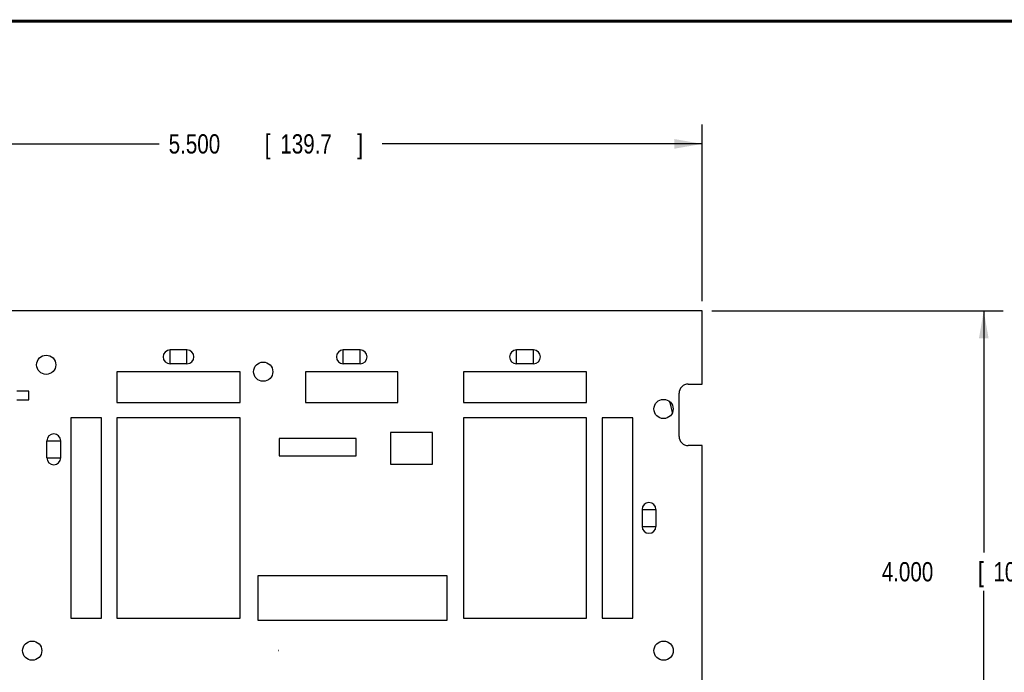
# Model space of a CAD drawing. Header units: inches. Extents: x 0.2 to 16.8, y 0.1 to 10.8.
# Tile 6 of 15: x 4.7 to 11.1, y 6.5 to 10.8. Entities that reach past the tile are written whole.
import ezdxf

# ---------------------------------------------------------------- set-up
doc = ezdxf.new("R2010")
doc.units = ezdxf.units.IN
doc.header["$LTSCALE"] = 0.935
doc.header["$MEASUREMENT"] = 0
doc.layers.get('0').update_dxf_attribs({"linetype": 'CONTINUOUS'})
doc.layers.add('DIMENSIONS', color=7, linetype='CONTINUOUS')
doc.styles.get("Standard").update_dxf_attribs({"font": 'txt', "width": 0.8})
doc.dimstyles.new('DIMSTYLE_1', dxfattribs={"dimtxt": 0.125, "dimasz": 0.18, "dimexe": 0.18, "dimexo": 0.0625, "dimgap": 0.09, "dimtad": 0, "dimtih": 1, "dimtoh": 1, "dimdec": 3, "dimzin": 4, "dimdsep": 46, "dimtxsty": 'STANDARD', "dimblk": '_FILLED', "dimblk1": '_FILLED', "dimblk2": '_FILLED', "dimcen": 0.09, "dimadec": 0, "dimazin": 0, "dimtp": 0.01, "dimtm": 0.01, "dimtfac": 1, "dimtdec": 3, "dimtofl": 0, "dimtmove": 0, "dimatfit": 3, "dimldrblk": '_FILLED', "dimfxl": 1, "dimtolj": 1, "dimtzin": 4, "dimarcsym": 0})

# ---------------------------------------------------------------- blocks, each defined once
blk = doc.blocks.new('_FILLED')
at = {"color": 0, "linetype": 'BYBLOCK'}
blk.add_solid([(0, 0), (-1, 0.174), (-1, -0.174)], dxfattribs=at)
blk = doc.blocks.new('*D0')
at = {"layer": 'DIMENSIONS', "color": 2, "linetype": 'CONTINUOUS'}
for p, q in [((9.2126, 8.8794), (11.1039, 8.8794)), ((10.9789, 8.8794), (10.9789, 7.3098)), ((10.9789, 4.8794), (10.9789, 7.0598)), ((9.2126, 4.8794), (11.1039, 4.8794))]:
    blk.add_line(p, q, dxfattribs=at)
at = {"layer": 'DIMENSIONS', "color": 2, "linetype": 'CONTINUOUS', "xscale": 0.18, "yscale": 0.18, "zscale": 0.18}
for p, rotation in [((10.9789, 8.8794), 90), ((10.9789, 4.8794), 270)]:
    blk.add_blockref('_FILLED', p, dxfattribs=dict(at, rotation=rotation))
at = {"layer": 'DIMENSIONS', "color": 2, "linetype": 'CONTINUOUS', "width": 0.8}
for s, p in [('4.000', (10.3164, 7.1223)), ('[', (10.9414, 7.1223)), ('101.6', (11.0414, 7.1223)), (']', (11.5414, 7.1223))]:
    blk.add_text(s, height=0.125, dxfattribs=at).set_placement(p)
blk = doc.blocks.new('*D1')
at = {"layer": 'DIMENSIONS', "color": 2, "linetype": 'CONTINUOUS'}
for p, q in [((3.6501, 8.9419), (3.6501, 10.0874)), ((9.1501, 8.9419), (9.1501, 10.0874)), ((3.6501, 9.9624), (5.6236, 9.9624)), ((9.1501, 9.9624), (7.0736, 9.9624))]:
    blk.add_line(p, q, dxfattribs=at)
at = {"layer": 'DIMENSIONS', "color": 2, "linetype": 'CONTINUOUS', "xscale": 0.18, "yscale": 0.18, "zscale": 0.18, "rotation": 180}
blk.add_blockref('_FILLED', (3.6501, 9.9624), dxfattribs=at)
at = {"layer": 'DIMENSIONS', "color": 2, "linetype": 'CONTINUOUS', "xscale": 0.18, "yscale": 0.18, "zscale": 0.18}
blk.add_blockref('_FILLED', (9.1501, 9.9624), dxfattribs=at)
at = {"layer": 'DIMENSIONS', "color": 2, "linetype": 'CONTINUOUS', "width": 0.8}
for s, p in [('5.500', (5.6861, 9.8999)), ('[', (6.3111, 9.8999)), ('139.7', (6.4111, 9.8999)), (']', (6.9111, 9.8999))]:
    blk.add_text(s, height=0.125, dxfattribs=at).set_placement(p)

msp = doc.modelspace()

# ---------------------------------------------------------------- linework, layer by layer
at = {"color": 7, "linetype": 'CONTINUOUS'}
for p, q in [((9.1501, 8.8794), (3.6501, 8.8794)), ((9.1501, 8.4034), (9.1501, 8.8794)), ((5.6951, 8.5344), (5.6951, 8.6244)), ((5.8051, 8.6244), (5.6951, 8.6244)), ((5.8051, 8.5344), (5.8051, 8.6244)), ((6.8201, 8.5344), (6.8201, 8.6244)), ((6.9301, 8.6244), (6.8201, 8.6244)), ((6.9301, 8.5344), (6.9301, 8.6244)), ((7.9451, 8.5344), (7.9451, 8.6244)), ((8.0551, 8.6244), (7.9451, 8.6244)), ((8.0551, 8.5344), (8.0551, 8.6244)), ((5.8051, 8.5344), (5.6951, 8.5344)), ((6.9301, 8.5344), (6.8201, 8.5344)), ((8.0551, 8.5344), (7.9451, 8.5344)), ((5.3501, 8.4834), (5.3501, 8.2834)), ((6.1501, 8.4834), (5.3501, 8.4834)), ((6.1501, 8.2834), (6.1501, 8.4834)), ((6.5751, 8.4834), (6.5751, 8.2834)), ((7.1751, 8.4834), (6.5751, 8.4834)), ((7.1751, 8.2834), (7.1751, 8.4834)), ((7.6001, 8.4834), (7.6001, 8.2834)), ((8.4001, 8.4834), (7.6001, 8.4834)), ((8.4001, 8.2834), (8.4001, 8.4834)), ((9.0601, 8.4034), (9.1501, 8.4034)), ((4.7781, 8.3574), (4.7001, 8.3574)), ((4.7781, 8.3014), (4.7781, 8.3574)), ((9.0001, 8.0634), (9.0001, 8.3434)), ((4.7001, 8.3014), (4.7781, 8.3014)), ((5.3501, 8.2834), (6.1501, 8.2834)), ((6.5751, 8.2834), (7.1751, 8.2834)), ((7.6001, 8.2834), (8.4001, 8.2834)), ((5.0501, 8.1834), (5.0501, 6.8834)), ((5.2501, 8.1834), (5.0501, 8.1834)), ((5.2501, 6.8834), (5.2501, 8.1834)), ((5.3501, 8.1834), (5.3501, 6.8834)), ((6.1501, 8.1834), (5.3501, 8.1834)), ((6.1501, 6.8834), (6.1501, 8.1834)), ((7.6001, 8.1834), (7.6001, 6.8834)), ((8.4001, 8.1834), (7.6001, 8.1834)), ((8.4001, 6.8834), (8.4001, 8.1834)), ((8.7001, 8.1834), (8.5001, 8.1834)), ((8.5001, 8.1834), (8.5001, 6.8834)), ((8.7001, 6.8834), (8.7001, 8.1834)), ((7.1261, 8.0889), (7.1261, 7.8824)), ((7.3985, 8.0889), (7.1261, 8.0889)), ((7.3985, 7.8824), (7.3985, 8.0889)), ((4.8951, 7.9244), (4.8951, 8.0344)), ((4.8951, 8.0344), (4.9851, 8.0344)), ((4.9851, 7.9244), (4.9851, 8.0344)), ((6.4043, 8.0508), (6.4043, 7.9363)), ((6.903, 8.0508), (6.4043, 8.0508)), ((6.903, 7.9363), (6.903, 8.0508)), ((9.1501, 8.0034), (9.0601, 8.0034)), ((9.1501, 4.8794), (9.1501, 8.0034)), ((6.4043, 7.9363), (6.903, 7.9363)), ((4.8951, 7.9244), (4.9851, 7.9244)), ((7.1261, 7.8824), (7.3985, 7.8824)), ((8.7601, 7.5894), (8.8501, 7.5894)), ((8.7601, 7.5894), (8.7601, 7.4794)), ((8.8501, 7.5894), (8.8501, 7.4794)), ((8.7601, 7.4794), (8.8501, 7.4794)), ((6.2661, 7.1589), (6.2661, 6.8694)), ((7.4956, 7.1589), (6.2661, 7.1589)), ((7.4956, 6.8694), (7.4956, 7.1589)), ((5.0501, 6.8834), (5.2501, 6.8834)), ((5.3501, 6.8834), (6.1501, 6.8834)), ((6.2661, 6.8694), (7.4956, 6.8694)), ((7.6001, 6.8834), (8.4001, 6.8834)), ((8.5001, 6.8834), (8.7001, 6.8834)), ((6.3986, 6.6744), (6.3986, 6.6724)), ((6.4006, 6.6744), (6.3986, 6.6744)), ((6.3986, 6.6724), (6.4006, 6.6724)), ((6.4006, 6.6724), (6.4006, 6.6744))]:
    msp.add_line(p, q, dxfattribs=at)
at = {"color": 7, "linetype": 'CONTINUOUS', "const_width": 0.02}
msp.add_lwpolyline([(16.75, 10.7586), (0.25, 10.7586)], dxfattribs=at)
at = {"color": 7, "linetype": 'CONTINUOUS'}
for centre in [(4.8911, 8.5284), (6.3001, 8.4834), (8.8996, 8.2414), (4.8001, 6.6724), (8.9001, 6.6724)]:
    msp.add_circle(centre, 0.0625, dxfattribs=at)
for centre, radius, start, end in [((5.6951, 8.5794), 0.045, 90, 270), ((5.8051, 8.5794), 0.045, 270, 90), ((6.8201, 8.5794), 0.045, 90, 270), ((6.9301, 8.5794), 0.045, 270, 90), ((7.9451, 8.5794), 0.045, 90, 270), ((8.0551, 8.5794), 0.045, 270, 90), ((9.0601, 8.3434), 0.06, 90, 180), ((8.6473, 8.1678), 0.315, 9.42466, 23.12937), ((4.9401, 8.0344), 0.045, 0, 180), ((9.0601, 8.0634), 0.06, 180, 270), ((4.9401, 7.9244), 0.045, 180, 360), ((8.8051, 7.5894), 0.045, 0, 180), ((8.8051, 7.4794), 0.045, 180, 360)]:
    msp.add_arc(centre, radius, start, end, dxfattribs=at)

# ---------------------------------------------------------------- dimensions: what is measured, and where the dimension line sits
at = {"layer": 'DIMENSIONS', "color": 2, "linetype": 'CONTINUOUS'}
dim = msp.add_linear_dim(base=(9.1501, 9.9624), p1=(3.6501, 8.9419), p2=(9.1501, 8.9419), dimstyle='DIMSTYLE_1', dxfattribs=at)
dim.commit()
dim.dimension.update_dxf_attribs({"geometry": '*D1', "text_midpoint": (6.3486, 9.9624), "dimtype": 160})
dim = msp.add_linear_dim(base=(10.9789, 4.8794), p1=(9.2126, 8.8794), p2=(9.2126, 4.8794), angle=270, dimstyle='DIMSTYLE_1', dxfattribs=at)
dim.commit()
dim.dimension.update_dxf_attribs({"geometry": '*D0', "text_midpoint": (10.9789, 7.1848), "dimtype": 160})

doc.saveas('drawing.dxf')
